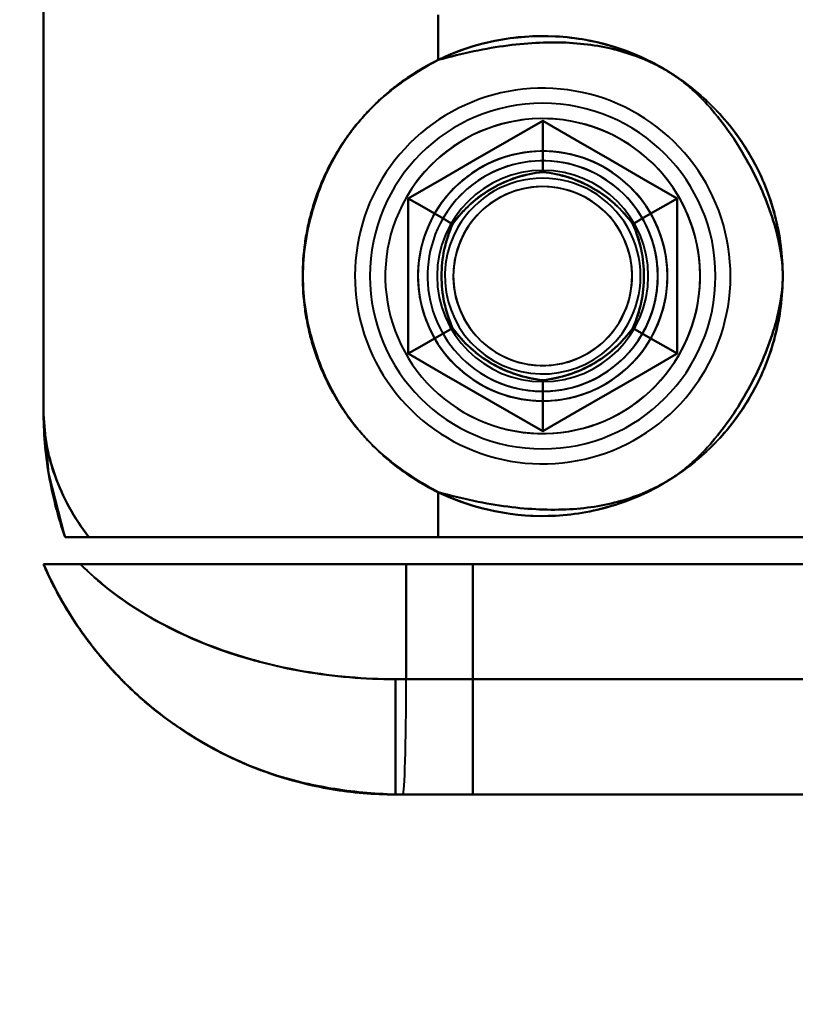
# Model space of a CAD drawing. Header units: millimetres. Extents: x -1115 to 1388, y -280 to 1010.
# Tile 14 of 76: x -352 to -332, y 194 to 220. Entities that reach past the tile are written whole.
import ezdxf

# ---------------------------------------------------------------- set-up
doc = ezdxf.new("R2010")
doc.units = ezdxf.units.MM
for name, color, linetype, lineweight in [('A-ANNO-DIMS', 211, 'Continuous', 30), ('A-ANNO-DIMS-20', 211, 'Continuous', 30), ('G-IMPT', 8, 'Continuous', 40)]:
    doc.layers.add(name, color=color, linetype=linetype, lineweight=lineweight)
doc.styles.add('Arial_1', font='arial.ttf', dxfattribs={"height": 60})
doc.dimstyles.new('Linéaire', dxfattribs={"dimscale": 304.8, "dimtxt": 61.215564, "dimasz": 0.131234, "dimexe": 0.131234, "dimexo": 0.131234, "dimgap": 0.131234, "dimtad": 1, "dimdec": 0, "dimzin": 0, "dimdsep": 46, "dimtxsty": 'Arial_1', "dimblk1": 'OBLIQUE', "dimblk2": 'OBLIQUE', "dimsah": 1, "dimcen": 0.09, "dimazin": 0, "dimtfac": 1, "dimtdec": 4, "dimtix": 1, "dimtmove": 0, "dimatfit": 3, "dimfxl": 1, "dimtvp": 1, "dimtfill": 1, "dimtolj": 1, "dimtzin": 0, "dimarcsym": 2})

# ---------------------------------------------------------------- blocks, each defined once
blk = doc.blocks.new('NEXA 700 CALQUES_dwg-751640-Droite')
at = {"layer": 'G-IMPT'}
for p, q in [((-351.665, 219.672), (-351.665, 209.372)), ((-341.387, 206.072), (-350.484, 206.072)), ((-341.387, 206.072), (-350.484, 206.072)), ((-350.484, 206.072), (-341.387, 206.072)), ((-350.484, 206.072), (-341.387, 206.072)), ((-326.665, 206.072), (-341.387, 206.072)), ((-326.665, 206.072), (-341.387, 206.072)), ((-341.387, 206.072), (-326.665, 206.072)), ((-341.387, 206.072), (-326.665, 206.072)), ((-340.485, 205.372), (-351.665, 205.372)), ((-340.485, 205.372), (-351.665, 205.372)), ((-351.665, 205.372), (-340.485, 205.372)), ((-351.665, 205.372), (-340.485, 205.372)), ((-350.707, 205.372), (-342.221, 205.372)), ((-342.221, 205.372), (-350.707, 205.372)), ((-350.707, 205.372), (-342.221, 205.372)), ((-342.221, 205.372), (-350.707, 205.372)), ((-342.221, 205.372), (-324.5, 205.372)), ((-324.5, 205.372), (-342.221, 205.372)), ((-342.221, 205.372), (-324.5, 205.372)), ((-324.5, 205.372), (-342.221, 205.372)), ((-342.221, 202.372), (-342.5, 202.372)), ((-342.221, 202.372), (-342.5, 202.372)), ((-342.5, 199.372), (-342.5, 202.372)), ((-342.5, 202.372), (-342.221, 202.372)), ((-342.5, 199.372), (-342.5, 202.372)), ((-342.5, 202.372), (-342.221, 202.372)), ((-309.788, 202.372), (-342.221, 202.372)), ((-309.788, 202.372), (-342.221, 202.372)), ((-342.221, 202.372), (-309.788, 202.372)), ((-342.221, 202.372), (-309.788, 202.372)), ((-342.5, 199.372), (-342.305, 199.372)), ((-342.305, 199.372), (-342.5, 199.372)), ((-342.305, 199.372), (-342.5, 199.372)), ((-340.485, 199.372), (-342.5, 199.372)), ((-342.305, 199.372), (-342.5, 199.372)), ((-340.485, 199.372), (-342.5, 199.372)), ((-342.5, 199.372), (-340.485, 199.372)), ((-342.5, 199.372), (-342.305, 199.372)), ((-342.5, 199.372), (-340.485, 199.372)), ((-342.5, 199.372), (-342.305, 199.372)), ((-309.5, 199.372), (-342.305, 199.372)), ((-309.5, 199.372), (-342.305, 199.372)), ((-342.305, 199.372), (-309.5, 199.372)), ((-342.305, 199.372), (-309.5, 199.372))]:
    blk.add_line(p, q, dxfattribs=at)
at = {"layer": 'G-IMPT', "flags": 128}
for points in [[(-351.665, 268.372), (-351.665, 253.622), (-351.665, 238.872), (-351.665, 224.122), (-351.665, 209.372)], [(-351.665, 209.372), (-351.665, 224.122), (-351.665, 238.872), (-351.665, 253.622), (-351.665, 268.372)], [(-351.665, 209.372), (-351.665, 224.122), (-351.665, 238.872), (-351.665, 253.622), (-351.665, 268.372)], [(-351.665, 268.372), (-351.665, 253.622), (-351.665, 238.872), (-351.665, 224.122), (-351.665, 209.372)], [(-351.665, 209.372), (-351.665, 211.947), (-351.665, 214.522), (-351.665, 217.097), (-351.665, 219.672)], [(-351.665, 219.672), (-351.665, 217.097), (-351.665, 214.522), (-351.665, 211.947), (-351.665, 209.372)], [(-351.665, 219.672), (-351.665, 217.097), (-351.665, 214.522), (-351.665, 211.947), (-351.665, 209.372)], [(-351.665, 209.372), (-351.665, 211.947), (-351.665, 214.522), (-351.665, 217.097), (-351.665, 219.672)], [(-341.387, 218.499), (-341.387, 218.792), (-341.387, 219.085), (-341.387, 219.379), (-341.387, 219.672)], [(-341.387, 219.672), (-341.387, 219.379), (-341.387, 219.085), (-341.387, 218.792), (-341.387, 218.499)], [(-341.387, 218.499), (-341.387, 218.792), (-341.387, 219.085), (-341.387, 219.379), (-341.387, 219.672)], [(-341.387, 219.672), (-341.387, 219.379), (-341.387, 219.085), (-341.387, 218.792), (-341.387, 218.499)], [(-334.43, 210.427), (-334.336, 210.598), (-334.248, 210.773), (-334.168, 210.952), (-334.094, 211.133), (-334.029, 211.317), (-333.97, 211.504), (-333.919, 211.693), (-333.876, 211.883), (-333.84, 212.076), (-333.812, 212.269), (-333.792, 212.464), (-333.779, 212.659), (-333.775, 212.855), (-333.778, 213.05), (-333.789, 213.246), (-333.808, 213.44), (-333.834, 213.634), (-333.869, 213.827), (-333.911, 214.018), (-333.96, 214.207), (-334.017, 214.394), (-334.082, 214.579), (-334.154, 214.76), (-334.233, 214.939), (-334.319, 215.115), (-334.412, 215.287), (-334.512, 215.455), (-334.619, 215.619), (-334.732, 215.779), (-334.851, 215.934), (-334.977, 216.084), (-335.108, 216.229), (-335.245, 216.368), (-335.388, 216.502), (-335.536, 216.63), (-335.688, 216.752), (-335.846, 216.868), (-336.008, 216.978), (-336.174, 217.081), (-336.345, 217.177), (-336.519, 217.266), (-336.696, 217.349), (-336.877, 217.424), (-337.06, 217.492), (-337.246, 217.552), (-337.434, 217.605), (-337.625, 217.651), (-337.817, 217.689), (-338.01, 217.719), (-338.204, 217.741), (-338.399, 217.755), (-338.595, 217.762), (-338.79, 217.761), (-338.986, 217.752), (-339.181, 217.735), (-339.375, 217.711), (-339.568, 217.679), (-339.759, 217.639), (-339.949, 217.591), (-340.137, 217.536), (-340.322, 217.474), (-340.505, 217.404), (-340.684, 217.326), (-340.861, 217.242), (-341.034, 217.151), (-341.203, 217.053), (-341.368, 216.948), (-341.529, 216.837), (-341.685, 216.719), (-341.837, 216.595), (-341.983, 216.465), (-342.124, 216.33), (-342.259, 216.189), (-342.389, 216.042), (-342.513, 215.891), (-342.631, 215.734), (-342.742, 215.574), (-342.847, 215.408), (-342.9, 215.318)], [(-334.43, 210.427), (-334.336, 210.598), (-334.248, 210.773), (-334.168, 210.952), (-334.094, 211.133), (-334.029, 211.317), (-333.97, 211.504), (-333.919, 211.693), (-333.876, 211.883), (-333.84, 212.076), (-333.812, 212.269), (-333.792, 212.464), (-333.779, 212.659), (-333.775, 212.855), (-333.778, 213.05), (-333.789, 213.246), (-333.808, 213.44), (-333.834, 213.634), (-333.869, 213.827), (-333.911, 214.018), (-333.96, 214.207), (-334.017, 214.394), (-334.082, 214.579), (-334.154, 214.76), (-334.233, 214.939), (-334.319, 215.115), (-334.412, 215.287), (-334.512, 215.455), (-334.619, 215.619), (-334.732, 215.779), (-334.851, 215.934), (-334.977, 216.084), (-335.108, 216.229), (-335.245, 216.368), (-335.388, 216.502), (-335.536, 216.63), (-335.688, 216.752), (-335.846, 216.868), (-336.008, 216.978), (-336.174, 217.081), (-336.345, 217.177), (-336.519, 217.266), (-336.696, 217.349), (-336.877, 217.424), (-337.06, 217.492), (-337.246, 217.552), (-337.434, 217.605), (-337.625, 217.651), (-337.817, 217.689), (-338.01, 217.719), (-338.204, 217.741), (-338.399, 217.755), (-338.595, 217.762), (-338.79, 217.761), (-338.986, 217.752), (-339.181, 217.735), (-339.375, 217.711), (-339.568, 217.679), (-339.759, 217.639), (-339.949, 217.591), (-340.137, 217.536), (-340.322, 217.474), (-340.505, 217.404), (-340.684, 217.326), (-340.861, 217.242), (-341.034, 217.151), (-341.203, 217.053), (-341.368, 216.948), (-341.529, 216.837), (-341.685, 216.719), (-341.837, 216.595), (-341.983, 216.465), (-342.124, 216.33), (-342.259, 216.189), (-342.389, 216.042), (-342.513, 215.891), (-342.631, 215.734), (-342.742, 215.574), (-342.847, 215.408), (-342.9, 215.318)], [(-342.165, 214.893), (-341.29, 215.398), (-340.415, 215.903), (-339.54, 216.409), (-338.665, 216.914)], [(-338.665, 216.914), (-339.54, 216.409), (-340.415, 215.903), (-341.29, 215.398), (-342.165, 214.893)], [(-338.665, 216.914), (-339.54, 216.409), (-340.415, 215.903), (-341.29, 215.398), (-342.165, 214.893)], [(-342.165, 214.893), (-341.29, 215.398), (-340.415, 215.903), (-339.54, 216.409), (-338.665, 216.914)], [(-342.165, 214.893), (-341.29, 215.398), (-340.415, 215.903), (-339.54, 216.409), (-338.665, 216.914)], [(-338.665, 216.914), (-339.54, 216.409), (-340.415, 215.903), (-341.29, 215.398), (-342.165, 214.893)], [(-342.165, 214.893), (-341.29, 215.398), (-340.415, 215.903), (-339.54, 216.409), (-338.665, 216.914)], [(-338.665, 216.914), (-339.54, 216.409), (-340.415, 215.903), (-341.29, 215.398), (-342.165, 214.893)], [(-338.665, 216.914), (-339.54, 216.409), (-340.415, 215.903), (-341.29, 215.398), (-342.165, 214.893)], [(-342.165, 214.893), (-341.29, 215.398), (-340.415, 215.903), (-339.54, 216.409), (-338.665, 216.914)], [(-338.665, 216.914), (-339.54, 216.409), (-340.415, 215.903), (-341.29, 215.398), (-342.165, 214.893)], [(-342.165, 214.893), (-341.29, 215.398), (-340.415, 215.903), (-339.54, 216.409), (-338.665, 216.914)], [(-338.665, 216.914), (-338.665, 216.581), (-338.665, 216.248), (-338.665, 215.914), (-338.665, 215.581)], [(-338.665, 215.581), (-338.665, 215.914), (-338.665, 216.248), (-338.665, 216.581), (-338.665, 216.914)], [(-338.665, 216.914), (-337.79, 216.409), (-336.915, 215.903), (-336.04, 215.398), (-335.165, 214.893)], [(-335.165, 214.893), (-336.04, 215.398), (-336.915, 215.903), (-337.79, 216.409), (-338.665, 216.914)], [(-338.665, 216.914), (-338.665, 216.581), (-338.665, 216.248), (-338.665, 215.914), (-338.665, 215.581)], [(-338.665, 215.581), (-338.665, 215.914), (-338.665, 216.248), (-338.665, 216.581), (-338.665, 216.914)], [(-335.165, 214.893), (-336.04, 215.398), (-336.915, 215.903), (-337.79, 216.409), (-338.665, 216.914)], [(-338.665, 216.914), (-337.79, 216.409), (-336.915, 215.903), (-336.04, 215.398), (-335.165, 214.893)], [(-338.665, 216.914), (-337.79, 216.409), (-336.915, 215.903), (-336.04, 215.398), (-335.165, 214.893)], [(-335.165, 214.893), (-336.04, 215.398), (-336.915, 215.903), (-337.79, 216.409), (-338.665, 216.914)], [(-338.665, 216.914), (-337.79, 216.409), (-336.915, 215.903), (-336.04, 215.398), (-335.165, 214.893)], [(-335.165, 214.893), (-336.04, 215.398), (-336.915, 215.903), (-337.79, 216.409), (-338.665, 216.914)], [(-335.165, 214.893), (-336.04, 215.398), (-336.915, 215.903), (-337.79, 216.409), (-338.665, 216.914)], [(-338.665, 216.914), (-337.79, 216.409), (-336.915, 215.903), (-336.04, 215.398), (-335.165, 214.893)], [(-335.165, 214.893), (-336.04, 215.398), (-336.915, 215.903), (-337.79, 216.409), (-338.665, 216.914)], [(-338.665, 216.914), (-337.79, 216.409), (-336.915, 215.903), (-336.04, 215.398), (-335.165, 214.893)], [(-342.9, 215.318), (-342.995, 215.146), (-343.082, 214.971), (-343.163, 214.793), (-343.236, 214.612), (-343.302, 214.427), (-343.36, 214.241), (-343.411, 214.052), (-343.455, 213.861), (-343.49, 213.669), (-343.518, 213.475), (-343.538, 213.281), (-343.551, 213.085), (-343.556, 212.89), (-343.552, 212.694), (-343.541, 212.499), (-343.522, 212.304), (-343.496, 212.111), (-343.462, 211.918), (-343.42, 211.727), (-343.37, 211.538), (-343.313, 211.351), (-343.248, 211.166), (-343.176, 210.984), (-343.097, 210.805), (-343.011, 210.63), (-342.918, 210.458), (-342.818, 210.289), (-342.711, 210.125), (-342.598, 209.966), (-342.479, 209.811), (-342.353, 209.661), (-342.222, 209.516), (-342.085, 209.376), (-341.942, 209.242), (-341.795, 209.114), (-341.642, 208.992), (-341.484, 208.876), (-341.322, 208.767), (-341.156, 208.664), (-340.986, 208.567), (-340.812, 208.478), (-340.634, 208.396), (-340.454, 208.321), (-340.27, 208.253), (-340.084, 208.192), (-339.896, 208.139), (-339.706, 208.094), (-339.514, 208.056), (-339.32, 208.026), (-339.126, 208.004), (-338.931, 207.989), (-338.736, 207.982), (-338.54, 207.983), (-338.345, 207.992), (-338.15, 208.009), (-337.956, 208.034), (-337.763, 208.066), (-337.571, 208.106), (-337.381, 208.153), (-337.194, 208.208), (-337.008, 208.271), (-336.826, 208.341), (-336.646, 208.418), (-336.47, 208.502), (-336.297, 208.594), (-336.127, 208.692), (-335.962, 208.797), (-335.801, 208.908), (-335.645, 209.026), (-335.494, 209.15), (-335.347, 209.279), (-335.206, 209.415), (-335.071, 209.556), (-334.941, 209.702), (-334.817, 209.854), (-334.7, 210.01), (-334.588, 210.171), (-334.484, 210.336), (-334.43, 210.427)], [(-342.9, 215.318), (-342.995, 215.146), (-343.082, 214.971), (-343.163, 214.793), (-343.236, 214.612), (-343.302, 214.427), (-343.36, 214.241), (-343.411, 214.052), (-343.455, 213.861), (-343.49, 213.669), (-343.518, 213.475), (-343.538, 213.281), (-343.551, 213.085), (-343.556, 212.89), (-343.552, 212.694), (-343.541, 212.499), (-343.522, 212.304), (-343.496, 212.111), (-343.462, 211.918), (-343.42, 211.727), (-343.37, 211.538), (-343.313, 211.351), (-343.248, 211.166), (-343.176, 210.984), (-343.097, 210.805), (-343.011, 210.63), (-342.918, 210.458), (-342.818, 210.289), (-342.711, 210.125), (-342.598, 209.966), (-342.479, 209.811), (-342.353, 209.661), (-342.222, 209.516), (-342.085, 209.376), (-341.942, 209.242), (-341.795, 209.114), (-341.642, 208.992), (-341.484, 208.876), (-341.322, 208.767), (-341.156, 208.664), (-340.986, 208.567), (-340.812, 208.478), (-340.634, 208.396), (-340.454, 208.321), (-340.27, 208.253), (-340.084, 208.192), (-339.896, 208.139), (-339.706, 208.094), (-339.514, 208.056), (-339.32, 208.026), (-339.126, 208.004), (-338.931, 207.989), (-338.736, 207.982), (-338.54, 207.983), (-338.345, 207.992), (-338.15, 208.009), (-337.956, 208.034), (-337.763, 208.066), (-337.571, 208.106), (-337.381, 208.153), (-337.194, 208.208), (-337.008, 208.271), (-336.826, 208.341), (-336.646, 208.418), (-336.47, 208.502), (-336.297, 208.594), (-336.127, 208.692), (-335.962, 208.797), (-335.801, 208.908), (-335.645, 209.026), (-335.494, 209.15), (-335.347, 209.279), (-335.206, 209.415), (-335.071, 209.556), (-334.941, 209.702), (-334.817, 209.854), (-334.7, 210.01), (-334.588, 210.171), (-334.484, 210.336), (-334.43, 210.427)], [(-342.165, 210.852), (-342.165, 211.862), (-342.165, 212.872), (-342.165, 213.883), (-342.165, 214.893)], [(-342.165, 214.893), (-341.877, 214.726), (-341.588, 214.56), (-341.3, 214.393), (-341.011, 214.227)], [(-341.011, 214.227), (-341.3, 214.393), (-341.588, 214.56), (-341.877, 214.726), (-342.165, 214.893)], [(-342.165, 214.893), (-341.877, 214.726), (-341.588, 214.56), (-341.3, 214.393), (-341.011, 214.227)], [(-341.011, 214.227), (-341.3, 214.393), (-341.588, 214.56), (-341.877, 214.726), (-342.165, 214.893)], [(-342.165, 214.893), (-342.165, 213.883), (-342.165, 212.872), (-342.165, 211.862), (-342.165, 210.852)], [(-342.165, 214.893), (-342.165, 213.883), (-342.165, 212.872), (-342.165, 211.862), (-342.165, 210.852)], [(-342.165, 210.852), (-342.165, 211.862), (-342.165, 212.872), (-342.165, 213.883), (-342.165, 214.893)], [(-342.165, 210.852), (-342.165, 211.862), (-342.165, 212.872), (-342.165, 213.883), (-342.165, 214.893)], [(-342.165, 214.893), (-342.165, 213.883), (-342.165, 212.872), (-342.165, 211.862), (-342.165, 210.852)], [(-342.165, 210.852), (-342.165, 211.862), (-342.165, 212.872), (-342.165, 213.883), (-342.165, 214.893)], [(-342.165, 214.893), (-342.165, 213.883), (-342.165, 212.872), (-342.165, 211.862), (-342.165, 210.852)], [(-342.165, 214.893), (-342.165, 213.883), (-342.165, 212.872), (-342.165, 211.862), (-342.165, 210.852)], [(-342.165, 210.852), (-342.165, 211.862), (-342.165, 212.872), (-342.165, 213.883), (-342.165, 214.893)], [(-342.165, 214.893), (-342.165, 213.883), (-342.165, 212.872), (-342.165, 211.862), (-342.165, 210.852)], [(-342.165, 210.852), (-342.165, 211.862), (-342.165, 212.872), (-342.165, 213.883), (-342.165, 214.893)], [(-336.319, 214.227), (-336.031, 214.393), (-335.742, 214.56), (-335.454, 214.726), (-335.165, 214.893)], [(-335.165, 214.893), (-335.454, 214.726), (-335.742, 214.56), (-336.031, 214.393), (-336.319, 214.227)], [(-335.165, 214.893), (-335.454, 214.726), (-335.742, 214.56), (-336.031, 214.393), (-336.319, 214.227)], [(-336.319, 214.227), (-336.031, 214.393), (-335.742, 214.56), (-335.454, 214.726), (-335.165, 214.893)], [(-335.165, 214.893), (-335.165, 213.883), (-335.165, 212.872), (-335.165, 211.862), (-335.165, 210.852)], [(-335.165, 210.852), (-335.165, 211.862), (-335.165, 212.872), (-335.165, 213.883), (-335.165, 214.893)], [(-335.165, 210.852), (-335.165, 211.862), (-335.165, 212.872), (-335.165, 213.883), (-335.165, 214.893)], [(-335.165, 214.893), (-335.165, 213.883), (-335.165, 212.872), (-335.165, 211.862), (-335.165, 210.852)], [(-335.165, 214.893), (-335.165, 213.883), (-335.165, 212.872), (-335.165, 211.862), (-335.165, 210.852)], [(-335.165, 210.852), (-335.165, 211.862), (-335.165, 212.872), (-335.165, 213.883), (-335.165, 214.893)], [(-335.165, 214.893), (-335.165, 213.883), (-335.165, 212.872), (-335.165, 211.862), (-335.165, 210.852)], [(-335.165, 210.852), (-335.165, 211.862), (-335.165, 212.872), (-335.165, 213.883), (-335.165, 214.893)], [(-335.165, 210.852), (-335.165, 211.862), (-335.165, 212.872), (-335.165, 213.883), (-335.165, 214.893)], [(-335.165, 214.893), (-335.165, 213.883), (-335.165, 212.872), (-335.165, 211.862), (-335.165, 210.852)], [(-335.165, 210.852), (-335.165, 211.862), (-335.165, 212.872), (-335.165, 213.883), (-335.165, 214.893)], [(-335.165, 214.893), (-335.165, 213.883), (-335.165, 212.872), (-335.165, 211.862), (-335.165, 210.852)], [(-342.165, 210.852), (-341.877, 211.018), (-341.588, 211.185), (-341.3, 211.351), (-341.011, 211.518)], [(-341.011, 211.518), (-341.3, 211.351), (-341.588, 211.185), (-341.877, 211.018), (-342.165, 210.852)], [(-342.165, 210.852), (-341.877, 211.018), (-341.588, 211.185), (-341.3, 211.351), (-341.011, 211.518)], [(-341.011, 211.518), (-341.3, 211.351), (-341.588, 211.185), (-341.877, 211.018), (-342.165, 210.852)], [(-335.165, 210.852), (-335.454, 211.018), (-335.742, 211.185), (-336.031, 211.351), (-336.319, 211.518)], [(-336.319, 211.518), (-336.031, 211.351), (-335.742, 211.185), (-335.454, 211.018), (-335.165, 210.852)], [(-335.165, 210.852), (-335.454, 211.018), (-335.742, 211.185), (-336.031, 211.351), (-336.319, 211.518)], [(-336.319, 211.518), (-336.031, 211.351), (-335.742, 211.185), (-335.454, 211.018), (-335.165, 210.852)], [(-338.665, 208.831), (-339.54, 209.336), (-340.415, 209.841), (-341.29, 210.346), (-342.165, 210.852)], [(-342.165, 210.852), (-341.29, 210.346), (-340.415, 209.841), (-339.54, 209.336), (-338.665, 208.831)], [(-342.165, 210.852), (-341.29, 210.346), (-340.415, 209.841), (-339.54, 209.336), (-338.665, 208.831)], [(-338.665, 208.831), (-339.54, 209.336), (-340.415, 209.841), (-341.29, 210.346), (-342.165, 210.852)], [(-338.665, 208.831), (-339.54, 209.336), (-340.415, 209.841), (-341.29, 210.346), (-342.165, 210.852)], [(-342.165, 210.852), (-341.29, 210.346), (-340.415, 209.841), (-339.54, 209.336), (-338.665, 208.831)], [(-338.665, 208.831), (-339.54, 209.336), (-340.415, 209.841), (-341.29, 210.346), (-342.165, 210.852)], [(-342.165, 210.852), (-341.29, 210.346), (-340.415, 209.841), (-339.54, 209.336), (-338.665, 208.831)], [(-342.165, 210.852), (-341.29, 210.346), (-340.415, 209.841), (-339.54, 209.336), (-338.665, 208.831)], [(-338.665, 208.831), (-339.54, 209.336), (-340.415, 209.841), (-341.29, 210.346), (-342.165, 210.852)], [(-342.165, 210.852), (-341.29, 210.346), (-340.415, 209.841), (-339.54, 209.336), (-338.665, 208.831)], [(-338.665, 208.831), (-339.54, 209.336), (-340.415, 209.841), (-341.29, 210.346), (-342.165, 210.852)], [(-335.165, 210.852), (-336.04, 210.346), (-336.915, 209.841), (-337.79, 209.336), (-338.665, 208.831)], [(-338.665, 208.831), (-337.79, 209.336), (-336.915, 209.841), (-336.04, 210.346), (-335.165, 210.852)], [(-338.665, 208.831), (-337.79, 209.336), (-336.915, 209.841), (-336.04, 210.346), (-335.165, 210.852)], [(-335.165, 210.852), (-336.04, 210.346), (-336.915, 209.841), (-337.79, 209.336), (-338.665, 208.831)], [(-335.165, 210.852), (-336.04, 210.346), (-336.915, 209.841), (-337.79, 209.336), (-338.665, 208.831)], [(-338.665, 208.831), (-337.79, 209.336), (-336.915, 209.841), (-336.04, 210.346), (-335.165, 210.852)], [(-335.165, 210.852), (-336.04, 210.346), (-336.915, 209.841), (-337.79, 209.336), (-338.665, 208.831)], [(-338.665, 208.831), (-337.79, 209.336), (-336.915, 209.841), (-336.04, 210.346), (-335.165, 210.852)], [(-338.665, 208.831), (-337.79, 209.336), (-336.915, 209.841), (-336.04, 210.346), (-335.165, 210.852)], [(-335.165, 210.852), (-336.04, 210.346), (-336.915, 209.841), (-337.79, 209.336), (-338.665, 208.831)], [(-338.665, 208.831), (-337.79, 209.336), (-336.915, 209.841), (-336.04, 210.346), (-335.165, 210.852)], [(-335.165, 210.852), (-336.04, 210.346), (-336.915, 209.841), (-337.79, 209.336), (-338.665, 208.831)], [(-338.665, 208.831), (-338.665, 209.164), (-338.665, 209.497), (-338.665, 209.83), (-338.665, 210.163)], [(-338.665, 210.163), (-338.665, 209.83), (-338.665, 209.497), (-338.665, 209.164), (-338.665, 208.831)], [(-338.665, 210.163), (-338.665, 209.83), (-338.665, 209.497), (-338.665, 209.164), (-338.665, 208.831)], [(-338.665, 208.831), (-338.665, 209.164), (-338.665, 209.497), (-338.665, 209.83), (-338.665, 210.163)], [(-351.104, 206.072), (-351.528, 207.729), (-351.665, 209.372)], [(-341.387, 206.072), (-341.387, 206.366), (-341.387, 206.659), (-341.387, 206.953), (-341.387, 207.246)], [(-341.387, 207.246), (-341.387, 206.953), (-341.387, 206.659), (-341.387, 206.366), (-341.387, 206.072)], [(-341.387, 206.072), (-341.387, 206.366), (-341.387, 206.659), (-341.387, 206.953), (-341.387, 207.246)], [(-341.387, 207.246), (-341.387, 206.953), (-341.387, 206.659), (-341.387, 206.366), (-341.387, 206.072)], [(-329, 206.072), (-334.526, 206.072), (-340.052, 206.072), (-345.579, 206.072), (-351.105, 206.072)], [(-351.105, 206.072), (-345.579, 206.072), (-340.052, 206.072), (-334.526, 206.072), (-329, 206.072)], [(-351.105, 206.072), (-345.579, 206.072), (-340.052, 206.072), (-334.526, 206.072), (-329, 206.072)], [(-329, 206.072), (-334.526, 206.072), (-340.052, 206.072), (-345.579, 206.072), (-351.105, 206.072)], [(-342.221, 202.372), (-342.221, 203.122), (-342.221, 203.872), (-342.221, 204.622), (-342.221, 205.372)], [(-342.221, 205.372), (-342.221, 204.622), (-342.221, 203.872), (-342.221, 203.122), (-342.221, 202.372)], [(-342.221, 202.372), (-342.221, 203.122), (-342.221, 203.872), (-342.221, 204.622), (-342.221, 205.372)], [(-342.221, 205.372), (-342.221, 204.622), (-342.221, 203.872), (-342.221, 203.122), (-342.221, 202.372)], [(-324.5, 205.372), (-328.496, 205.372), (-332.492, 205.372), (-336.488, 205.372), (-340.485, 205.372)], [(-340.485, 205.372), (-336.488, 205.372), (-332.492, 205.372), (-328.496, 205.372), (-324.5, 205.372)], [(-340.485, 205.372), (-340.485, 203.872), (-340.485, 202.372), (-340.485, 200.872), (-340.485, 199.372)], [(-340.485, 199.372), (-340.485, 200.872), (-340.485, 202.372), (-340.485, 203.872), (-340.485, 205.372)], [(-340.485, 205.372), (-336.488, 205.372), (-332.492, 205.372), (-328.496, 205.372), (-324.5, 205.372)], [(-340.485, 199.372), (-340.485, 200.872), (-340.485, 202.372), (-340.485, 203.872), (-340.485, 205.372)], [(-324.5, 205.372), (-328.496, 205.372), (-332.492, 205.372), (-336.488, 205.372), (-340.485, 205.372)], [(-340.485, 205.372), (-340.485, 203.872), (-340.485, 202.372), (-340.485, 200.872), (-340.485, 199.372)], [(-342.305, 199.372), (-327.683, 199.372), (-313.101, 199.372), (-309.5, 199.372)], [(-309.5, 199.372), (-324.069, 199.372), (-338.682, 199.372), (-342.305, 199.372)], [(-317.5, 199.372), (-323.246, 199.372), (-328.992, 199.372), (-334.738, 199.372), (-340.485, 199.372)], [(-340.485, 199.372), (-334.738, 199.372), (-328.992, 199.372), (-323.246, 199.372), (-317.5, 199.372)], [(-340.485, 199.372), (-334.738, 199.372), (-328.992, 199.372), (-323.246, 199.372), (-317.5, 199.372)], [(-317.5, 199.372), (-323.246, 199.372), (-328.992, 199.372), (-334.738, 199.372), (-340.485, 199.372)]]:
    blk.add_lwpolyline(points, dxfattribs=at)
at = {"layer": 'G-IMPT'}
for centre, radius, start, end in [((-338.665, 212.872), 6.25, 360, 180), ((-338.665, 212.872), 6.25, 360, 180), ((-338.665, 212.872), 6.25, 0, 180), ((-338.665, 212.872), 6.25, 360, 180), ((-338.665, 212.872), 4.5, 90, 270), ((-338.665, 212.872), 4.5, 90, 270), ((-338.665, 212.872), 4.5, 90, 180), ((-338.665, 212.872), 4.5, 0, 180), ((-338.665, 212.872), 4.5, 0, 180), ((-338.665, 212.872), 4.5, 90, 180), ((-338.665, 212.872), 4.5, 0, 180), ((-338.665, 212.872), 4.5, 0, 180), ((-338.665, 212.872), 4.5, 270, 90), ((-338.665, 212.872), 4.5, 270, 90), ((-338.665, 212.872), 4.5, 0, 90), ((-338.665, 212.872), 4.5, 360, 90), ((-338.665, 212.872), 4.1, 330, 150), ((-338.665, 212.872), 4.1, 330, 150), ((-338.665, 212.872), 4.1, 60, 150), ((-338.665, 212.872), 4.1, 60, 150), ((-338.665, 212.872), 4.1, 330, 60), ((-338.665, 212.872), 4.1, 330, 60), ((-338.665, 212.872), 3.25, 60, 240), ((-338.665, 212.872), 3.25, 60, 240), ((-338.665, 212.872), 3.25, 0, 180), ((-338.665, 212.872), 3.25, 360, 180), ((-338.665, 212.872), 3.25, 0, 150), ((-338.665, 212.872), 3.25, 330, 150), ((-338.665, 212.872), 3.25, 60, 150), ((-338.665, 212.872), 3.25, 330, 150), ((-338.665, 212.872), 3, 60, 240), ((-338.665, 212.872), 3, 60, 240), ((-338.665, 212.872), 3, 60, 240), ((-338.665, 212.872), 3, 60, 240), ((-338.665, 212.872), 3, 60, 240), ((-338.665, 212.872), 3, 60, 240), ((-338.665, 212.872), 3, 330, 150), ((-338.665, 212.872), 3, 330, 150), ((-338.665, 212.872), 3.25, 240, 60), ((-338.665, 212.872), 3.25, 240, 60), ((-338.665, 212.872), 3.25, 330, 60), ((-338.665, 212.872), 2.75, 0, 180), ((-338.665, 212.872), 2.75, 360, 180), ((-338.665, 212.872), 2.75, 360, 180), ((-338.665, 212.872), 2.75, 0, 180), ((-338.665, 212.872), 2.75, 360, 180), ((-338.665, 212.872), 2.75, 0, 180), ((-338.665, 212.872), 2.75, 0, 180), ((-338.665, 212.872), 2.75, 360, 180), ((-338.665, 212.872), 2.548, 330, 150), ((-338.665, 212.872), 2.548, 330, 150), ((-338.665, 212.872), 2.548, 330, 150), ((-338.665, 212.872), 2.548, 330, 150), ((-338.665, 212.872), 2.548, 330, 150), ((-338.665, 212.872), 2.548, 330, 150), ((-338.665, 212.872), 2.548, 330, 150), ((-338.665, 212.872), 2.548, 330, 150), ((-338.665, 212.872), 3, 240, 60), ((-338.665, 212.872), 3, 240, 60), ((-338.665, 212.872), 3, 240, 60), ((-338.665, 212.872), 3, 240, 60), ((-338.665, 212.872), 3, 330, 60), ((-338.665, 212.872), 3, 330, 60), ((-338.665, 212.872), 2.33, 5.716, 185.716), ((-338.665, 212.872), 2.33, 5.716, 185.716), ((-338.665, 212.872), 2.33, 5.716, 185.716), ((-338.665, 212.872), 2.33, 5.716, 185.716), ((-338.665, 212.872), 2.33, 294.284, 114.284), ((-338.665, 212.872), 2.33, 294.284, 114.284), ((-338.665, 212.872), 2.33, 294.284, 114.284), ((-338.665, 212.872), 2.33, 294.284, 114.284), ((-338.665, 212.872), 4.1, 150, 240), ((-338.665, 212.872), 4.1, 150, 240), ((-338.665, 212.872), 4.1, 150, 330), ((-338.665, 212.872), 4.1, 150, 330), ((-338.665, 212.872), 2.33, 114.284, 294.284), ((-338.665, 212.872), 2.33, 114.284, 294.284), ((-338.665, 212.872), 2.33, 114.284, 294.284), ((-338.665, 212.872), 2.33, 114.284, 294.284), ((-338.665, 212.872), 3.25, 150, 240), ((-338.665, 212.872), 3.25, 150, 330), ((-338.665, 212.872), 3.25, 150, 180), ((-338.665, 212.872), 3.25, 150, 330), ((-338.665, 212.872), 3, 150, 330), ((-338.665, 212.872), 3, 150, 330), ((-338.665, 212.872), 2.548, 150, 330), ((-338.665, 212.872), 2.548, 150, 330), ((-338.665, 212.872), 2.548, 150, 330), ((-338.665, 212.872), 2.548, 150, 330), ((-338.665, 212.872), 2.548, 150, 330), ((-338.665, 212.872), 2.548, 150, 330), ((-338.665, 212.872), 2.548, 150, 330), ((-338.665, 212.872), 2.548, 150, 330), ((-338.665, 212.872), 2.33, 185.716, 5.716), ((-338.665, 212.872), 2.33, 185.716, 5.716), ((-338.665, 212.872), 2.33, 185.716, 5.716), ((-338.665, 212.872), 2.33, 185.716, 5.716), ((-338.665, 212.872), 6.25, 180, 360), ((-338.665, 212.872), 6.25, 180, 360), ((-338.665, 212.872), 6.25, 180, 0), ((-338.665, 212.872), 6.25, 180, 360), ((-338.665, 212.872), 4.5, 180, 0), ((-338.665, 212.872), 4.5, 180, 0), ((-338.665, 212.872), 4.5, 180, 360), ((-338.665, 212.872), 4.5, 180, 0), ((-338.665, 212.872), 4.5, 180, 0), ((-338.665, 212.872), 4.5, 180, 0), ((-338.665, 212.872), 3.25, 180, 330), ((-338.665, 212.872), 3.25, 180, 360), ((-338.665, 212.872), 3.25, 180, 360), ((-338.665, 212.872), 2.75, 180, 360), ((-338.665, 212.872), 2.75, 180, 360), ((-338.665, 212.872), 2.75, 180, 0), ((-338.665, 212.872), 2.75, 180, 360), ((-338.665, 212.872), 2.75, 180, 0), ((-338.665, 212.872), 2.75, 180, 360), ((-338.665, 212.872), 2.75, 180, 360), ((-338.665, 212.872), 2.75, 180, 360), ((-338.665, 212.872), 3.25, 330, 0), ((-338.665, 212.872), 3, 240, 330), ((-338.665, 212.872), 3, 240, 330), ((-338.665, 212.872), 3.25, 240, 330), ((-338.665, 212.872), 4.1, 240, 330), ((-338.665, 212.872), 4.1, 240, 330), ((-341.665, 209.372), 10, 180, 199.2688), ((-341.665, 209.372), 10, 180, 199.2688), ((-341.665, 209.372), 10, 180, 199.2688), ((-341.665, 209.372), 10, 180, 199.2688)]:
    blk.add_arc(centre, radius, start, end, dxfattribs=at)
blk.add_ellipse((-342.305, 202.372), major_axis=(0, 3), ratio=0.027856, start_param=3.141593, end_param=4.712389, dxfattribs=at)
blk.add_ellipse((-342.305, 202.372), major_axis=(0, 3), ratio=0.027856, start_param=3.141593, end_param=4.712389, dxfattribs=at)
blk.add_ellipse((-342.305, 202.372), major_axis=(0, 3), ratio=0.027856, start_param=3.141593, end_param=4.712389, dxfattribs=at)
blk.add_ellipse((-342.305, 202.372), major_axis=(0, 3), ratio=0.027856, start_param=3.141593, end_param=4.712389, dxfattribs=at)
for points, knots in [([(-332.415, 212.872), (-332.415, 213.404), (-332.551, 214.464), (-333.146, 215.944), (-334.076, 217.21), (-335.287, 218.21), (-336.745, 218.892), (-338.856, 219.278), (-340.446, 218.954), (-341.387, 218.499)], [0, 0, 0, 0, 0.125, 0.25, 0.375, 0.5, 0.625, 0.75, 1, 1, 1, 1]), ([(-341.387, 218.499), (-340.446, 218.954), (-338.856, 219.278), (-336.745, 218.892), (-335.287, 218.21), (-334.076, 217.21), (-333.146, 215.944), (-332.551, 214.464), (-332.415, 213.404), (-332.415, 212.872)], [0, 0, 0, 0, 0.25, 0.375, 0.5, 0.625, 0.75, 0.875, 1, 1, 1, 1]), ([(-341.387, 218.499), (-340.751, 218.676), (-339.545, 218.928), (-338.201, 218.985), (-337.224, 218.876), (-336.541, 218.717), (-336.012, 218.521), (-335.613, 218.325), (-335.328, 218.161), (-335.05, 217.967), (-334.682, 217.66), (-334.059, 217.014), (-333.424, 216.082), (-332.929, 215.072), (-332.643, 214.307), (-332.46, 213.555), (-332.393, 212.872), (-332.46, 212.19), (-332.643, 211.438), (-332.929, 210.673), (-333.424, 209.663), (-334.059, 208.731), (-334.682, 208.085), (-335.05, 207.777), (-335.328, 207.584), (-335.613, 207.42), (-336.012, 207.223), (-336.541, 207.027), (-337.224, 206.868), (-338.201, 206.76), (-339.545, 206.817), (-340.751, 207.069), (-341.387, 207.246)], [0, 0, 0, 0, 0.0625, 0.125, 0.15625, 0.1875, 0.21875, 0.234375, 0.25, 0.265625, 0.28125, 0.3125, 0.375, 0.40625, 0.4375, 0.46875, 0.5, 0.53125, 0.5625, 0.59375, 0.625, 0.6875, 0.71875, 0.734375, 0.75, 0.765625, 0.78125, 0.8125, 0.84375, 0.875, 0.9375, 1, 1, 1, 1]), ([(-341.387, 207.246), (-340.751, 207.069), (-339.545, 206.817), (-338.201, 206.76), (-337.224, 206.868), (-336.541, 207.027), (-336.012, 207.223), (-335.613, 207.42), (-335.328, 207.584), (-335.05, 207.777), (-334.682, 208.085), (-334.059, 208.731), (-333.424, 209.663), (-332.929, 210.673), (-332.643, 211.438), (-332.46, 212.19), (-332.393, 212.872), (-332.46, 213.555), (-332.643, 214.307), (-332.929, 215.072), (-333.424, 216.082), (-334.059, 217.014), (-334.682, 217.66), (-335.05, 217.967), (-335.328, 218.161), (-335.613, 218.325), (-336.012, 218.521), (-336.541, 218.717), (-337.224, 218.876), (-338.201, 218.985), (-339.545, 218.928), (-340.751, 218.676), (-341.387, 218.499)], [0, 0, 0, 0, 0.0625, 0.125, 0.15625, 0.1875, 0.21875, 0.234375, 0.25, 0.265625, 0.28125, 0.3125, 0.375, 0.40625, 0.4375, 0.46875, 0.5, 0.53125, 0.5625, 0.59375, 0.625, 0.6875, 0.71875, 0.734375, 0.75, 0.765625, 0.78125, 0.8125, 0.84375, 0.875, 0.9375, 1, 1, 1, 1]), ([(-341.387, 218.499), (-341.653, 218.37), (-342.036, 218.15), (-342.509, 217.807), (-342.845, 217.526), (-343.156, 217.226), (-343.443, 216.909), (-343.709, 216.572), (-343.953, 216.214), (-344.176, 215.832), (-344.439, 215.297), (-344.644, 214.735), (-344.785, 214.168), (-344.885, 213.594), (-344.915, 213.16), (-344.915, 212.872)], [0, 0, 0, 0, 0.125, 0.1875, 0.25, 0.3125, 0.375, 0.4375, 0.5, 0.5625, 0.625, 0.75, 0.8125, 0.875, 1, 1, 1, 1]), ([(-344.915, 212.872), (-344.915, 213.16), (-344.885, 213.594), (-344.784, 214.168), (-344.643, 214.736), (-344.439, 215.298), (-344.175, 215.833), (-343.952, 216.215), (-343.708, 216.573), (-343.443, 216.909), (-343.156, 217.226), (-342.845, 217.526), (-342.51, 217.806), (-342.036, 218.149), (-341.653, 218.37), (-341.387, 218.499)], [0, 0, 0, 0, 0.125, 0.1875, 0.25, 0.375, 0.4375, 0.5, 0.5625, 0.625, 0.6875, 0.75, 0.8125, 0.875, 1, 1, 1, 1]), ([(-341.387, 207.246), (-341.948, 207.54), (-342.692, 208.046), (-343.479, 208.855), (-343.963, 209.519), (-344.36, 210.281), (-344.668, 211.133), (-344.867, 212.02), (-344.939, 212.874), (-344.867, 213.726), (-344.601, 214.91), (-344.123, 216.006), (-343.479, 216.889), (-342.692, 217.698), (-341.948, 218.204), (-341.387, 218.499)], [0, 0, 0, 0, 0.125, 0.1875, 0.25, 0.3125, 0.375, 0.4375, 0.5, 0.5625, 0.625, 0.75, 0.8125, 0.875, 1, 1, 1, 1]), ([(-341.387, 218.499), (-341.948, 218.205), (-342.692, 217.699), (-343.479, 216.89), (-343.963, 216.226), (-344.36, 215.463), (-344.668, 214.612), (-344.867, 213.725), (-344.939, 212.871), (-344.867, 212.018), (-344.601, 210.835), (-344.123, 209.738), (-343.479, 208.856), (-342.692, 208.046), (-341.948, 207.54), (-341.387, 207.246)], [0, 0, 0, 0, 0.125, 0.1875, 0.25, 0.3125, 0.375, 0.4375, 0.5, 0.5625, 0.625, 0.75, 0.8125, 0.875, 1, 1, 1, 1]), ([(-344.915, 212.872), (-344.915, 212.585), (-344.885, 212.151), (-344.784, 211.576), (-344.643, 211.009), (-344.439, 210.447), (-344.175, 209.912), (-343.952, 209.53), (-343.708, 209.172), (-343.443, 208.835), (-343.156, 208.518), (-342.845, 208.219), (-342.51, 207.938), (-342.036, 207.595), (-341.653, 207.375), (-341.387, 207.246)], [0, 0, 0, 0, 0.125, 0.1875, 0.25, 0.375, 0.4375, 0.5, 0.5625, 0.625, 0.6875, 0.75, 0.8125, 0.875, 1, 1, 1, 1]), ([(-341.387, 207.246), (-341.653, 207.375), (-342.036, 207.595), (-342.509, 207.938), (-342.845, 208.218), (-343.156, 208.518), (-343.443, 208.836), (-343.709, 209.173), (-343.953, 209.531), (-344.176, 209.913), (-344.439, 210.448), (-344.644, 211.009), (-344.785, 211.577), (-344.885, 212.151), (-344.915, 212.585), (-344.915, 212.872)], [0, 0, 0, 0, 0.125, 0.1875, 0.25, 0.3125, 0.375, 0.4375, 0.5, 0.5625, 0.625, 0.75, 0.8125, 0.875, 1, 1, 1, 1]), ([(-341.387, 207.246), (-340.446, 206.791), (-338.856, 206.467), (-336.745, 206.852), (-335.287, 207.535), (-334.076, 208.535), (-333.146, 209.801), (-332.551, 211.281), (-332.415, 212.34), (-332.415, 212.872)], [0, 0, 0, 0, 0.25, 0.375, 0.5, 0.625, 0.75, 0.875, 1, 1, 1, 1]), ([(-332.415, 212.872), (-332.415, 212.34), (-332.551, 211.281), (-333.146, 209.801), (-334.076, 208.535), (-335.287, 207.535), (-336.745, 206.852), (-338.856, 206.467), (-340.446, 206.791), (-341.387, 207.246)], [0, 0, 0, 0, 0.125, 0.25, 0.375, 0.5, 0.625, 0.75, 1, 1, 1, 1]), ([(-351.105, 206.072), (-351.29, 206.601), (-351.5, 207.418), (-351.642, 208.532), (-351.665, 209.092), (-351.665, 209.372)], [0, 0, 0, 0, 0.5, 0.75, 1, 1, 1, 1]), ([(-350.484, 206.072), (-350.87, 206.577), (-351.313, 207.385), (-351.614, 208.513), (-351.665, 209.086), (-351.665, 209.372)], [0, 0, 0, 0, 0.5, 0.75, 1, 1, 1, 1]), ([(-351.665, 209.372), (-351.665, 209.092), (-351.641, 208.532), (-351.499, 207.419), (-351.288, 206.602), (-351.104, 206.073)], [0, 0, 0, 0, 0.25, 0.5, 1, 1, 1, 1]), ([(-350.484, 206.072), (-350.87, 206.58), (-351.315, 207.384), (-351.615, 208.514), (-351.665, 209.085), (-351.665, 209.372)], [0, 0, 0, 0, 0.5, 0.75, 1, 1, 1, 1]), ([(-351.104, 206.073), (-351.288, 206.602), (-351.499, 207.419), (-351.641, 208.532), (-351.665, 209.092), (-351.665, 209.372)], [0, 0, 0, 0, 0.5, 0.75, 1, 1, 1, 1]), ([(-351.665, 209.372), (-351.665, 209.086), (-351.614, 208.513), (-351.313, 207.385), (-350.87, 206.577), (-350.484, 206.072)], [0, 0, 0, 0, 0.25, 0.5, 1, 1, 1, 1]), ([(-351.104, 206.072), (-351.103, 206.069), (-351.082, 206.073), (-351.013, 206.073), (-350.943, 206.072), (-350.854, 206.073), (-350.714, 206.072), (-350.582, 206.074), (-350.484, 206.072)], [0, 0, 0, 0, 0.25, 0.375, 0.5, 0.625, 0.75, 1, 1, 1, 1]), ([(-350.484, 206.072), (-350.582, 206.074), (-350.714, 206.072), (-350.854, 206.073), (-350.943, 206.072), (-351.013, 206.073), (-351.082, 206.073), (-351.103, 206.069), (-351.104, 206.072)], [0, 0, 0, 0, 0.25, 0.375, 0.5, 0.625, 0.75, 1, 1, 1, 1]), ([(-350.706, 205.372), (-350.854, 205.375), (-351.056, 205.372), (-351.247, 205.372), (-351.343, 205.373), (-351.409, 205.372), (-351.468, 205.372), (-351.519, 205.373), (-351.563, 205.374), (-351.636, 205.372), (-351.664, 205.369), (-351.665, 205.372)], [0, 0, 0, 0, 0.25, 0.375, 0.4375, 0.5, 0.5625, 0.625, 0.6875, 0.75, 1, 1, 1, 1]), ([(-351.665, 205.372), (-351.664, 205.369), (-351.636, 205.372), (-351.563, 205.374), (-351.519, 205.373), (-351.468, 205.372), (-351.409, 205.372), (-351.343, 205.373), (-351.247, 205.372), (-351.056, 205.372), (-350.854, 205.375), (-350.706, 205.372)], [0, 0, 0, 0, 0.25, 0.3125, 0.375, 0.4375, 0.5, 0.5625, 0.625, 0.75, 1, 1, 1, 1]), ([(-351.665, 205.372), (-351.664, 205.372), (-351.62, 205.372), (-351.361, 205.372), (-351.006, 205.372), (-350.706, 205.372)], [0, 0, 0, 0, 0.25, 0.5, 1, 1, 1, 1]), ([(-350.706, 205.372), (-351.006, 205.372), (-351.361, 205.372), (-351.62, 205.372), (-351.664, 205.372), (-351.665, 205.372)], [0, 0, 0, 0, 0.5, 0.75, 1, 1, 1, 1]), ([(-351.665, 205.372), (-351.497, 204.986), (-351.109, 204.229), (-350.365, 203.15), (-349.639, 202.345), (-348.981, 201.747), (-348.436, 201.314), (-347.831, 200.901), (-347.175, 200.521), (-346.474, 200.185), (-345.738, 199.9), (-344.971, 199.671), (-343.906, 199.445), (-343.069, 199.372), (-342.5, 199.372)], [0, 0, 0, 0, 0.125, 0.25, 0.375, 0.4375, 0.5, 0.5625, 0.625, 0.6875, 0.75, 0.8125, 0.875, 1, 1, 1, 1]), ([(-342.5, 199.372), (-343.466, 199.372), (-344.915, 199.584), (-346.726, 200.271), (-347.996, 200.976), (-349.151, 201.858), (-350.505, 203.244), (-351.279, 204.487), (-351.665, 205.372)], [0, 0, 0, 0, 0.25, 0.375, 0.5, 0.625, 0.75, 1, 1, 1, 1]), ([(-342.5, 199.372), (-343.073, 199.389), (-343.911, 199.469), (-344.974, 199.685), (-345.738, 199.898), (-346.473, 200.179), (-347.174, 200.525), (-347.831, 200.911), (-348.436, 201.315), (-348.98, 201.736), (-349.474, 202.19), (-349.927, 202.668), (-350.349, 203.166), (-350.738, 203.683), (-351.204, 204.403), (-351.496, 204.976), (-351.665, 205.372)], [0, 0, 0, 0, 0.125, 0.1875, 0.25, 0.3125, 0.375, 0.4375, 0.5, 0.5625, 0.625, 0.6875, 0.75, 0.8125, 0.875, 1, 1, 1, 1]), ([(-342.5, 199.372), (-343.064, 199.372), (-343.896, 199.444), (-344.957, 199.668), (-345.721, 199.894), (-346.457, 200.177), (-347.158, 200.513), (-347.816, 200.891), (-348.423, 201.305), (-348.971, 201.738), (-349.632, 202.339), (-350.363, 203.147), (-351.108, 204.228), (-351.497, 204.986), (-351.665, 205.372)], [0, 0, 0, 0, 0.125, 0.1875, 0.25, 0.3125, 0.375, 0.4375, 0.5, 0.5625, 0.625, 0.75, 0.875, 1, 1, 1, 1]), ([(-351.665, 205.372), (-351.279, 204.487), (-350.505, 203.244), (-349.151, 201.858), (-347.996, 200.976), (-346.726, 200.271), (-344.915, 199.584), (-343.466, 199.372), (-342.5, 199.372)], [0, 0, 0, 0, 0.25, 0.375, 0.5, 0.625, 0.75, 1, 1, 1, 1]), ([(-351.665, 205.372), (-351.496, 204.976), (-351.204, 204.402), (-350.737, 203.681), (-350.346, 203.163), (-349.923, 202.663), (-349.467, 202.183), (-348.97, 201.727), (-348.423, 201.306), (-347.816, 200.902), (-347.158, 200.517), (-346.455, 200.173), (-345.721, 199.893), (-344.959, 199.681), (-343.901, 199.467), (-343.068, 199.388), (-342.5, 199.372)], [0, 0, 0, 0, 0.125, 0.1875, 0.25, 0.3125, 0.375, 0.4375, 0.5, 0.5625, 0.625, 0.6875, 0.75, 0.8125, 0.875, 1, 1, 1, 1]), ([(-350.706, 205.372), (-350.248, 204.912), (-349.172, 204.068), (-346.508, 202.787), (-344.104, 202.372), (-342.5, 202.372)], [0, 0, 0, 0, 0.25, 0.5, 1, 1, 1, 1])]:
    blk.add_open_spline(points, degree=3, knots=knots, dxfattribs=at)
for points in [[(-341.011, 214.227), (-340.732, 214.611), (-340.031, 215.238), (-339.137, 215.531), (-338.665, 215.581)], [(-338.665, 215.581), (-339.137, 215.532), (-340.031, 215.239), (-340.732, 214.611), (-341.011, 214.227)], [(-338.665, 215.581), (-339.129, 215.535), (-340.032, 215.239), (-340.739, 214.605), (-341.011, 214.227)], [(-341.011, 214.227), (-340.739, 214.606), (-340.032, 215.24), (-339.129, 215.535), (-338.665, 215.581)], [(-338.665, 215.581), (-338.193, 215.532), (-337.299, 215.239), (-336.598, 214.611), (-336.319, 214.227)], [(-336.319, 214.227), (-336.598, 214.611), (-337.299, 215.238), (-338.193, 215.531), (-338.665, 215.581)], [(-336.319, 214.227), (-336.591, 214.606), (-337.299, 215.24), (-338.201, 215.535), (-338.665, 215.581)], [(-338.665, 215.581), (-338.201, 215.535), (-337.298, 215.239), (-336.591, 214.605), (-336.319, 214.227)], [(-341.011, 211.518), (-341.204, 211.951), (-341.397, 212.872), (-341.204, 213.793), (-341.011, 214.227)], [(-341.011, 214.227), (-341.204, 213.793), (-341.397, 212.873), (-341.204, 211.952), (-341.011, 211.518)], [(-341.011, 214.227), (-341.203, 213.802), (-341.398, 212.872), (-341.203, 211.943), (-341.011, 211.518)], [(-341.011, 211.518), (-341.203, 211.943), (-341.398, 212.873), (-341.203, 213.802), (-341.011, 214.227)], [(-336.319, 214.227), (-336.126, 213.793), (-335.933, 212.873), (-336.126, 211.952), (-336.319, 211.518)], [(-336.319, 211.518), (-336.126, 211.951), (-335.933, 212.872), (-336.126, 213.793), (-336.319, 214.227)], [(-336.319, 211.518), (-336.127, 211.943), (-335.932, 212.873), (-336.127, 213.802), (-336.319, 214.227)], [(-336.319, 214.227), (-336.127, 213.802), (-335.932, 212.872), (-336.127, 211.943), (-336.319, 211.518)], [(-338.665, 210.163), (-339.137, 210.213), (-340.031, 210.506), (-340.732, 211.134), (-341.011, 211.518)], [(-341.011, 211.518), (-340.732, 211.134), (-340.031, 210.506), (-339.137, 210.213), (-338.665, 210.163)], [(-341.011, 211.518), (-340.739, 211.139), (-340.032, 210.505), (-339.129, 210.21), (-338.665, 210.163)], [(-338.665, 210.163), (-339.129, 210.21), (-340.032, 210.505), (-340.739, 211.139), (-341.011, 211.518)], [(-336.319, 211.518), (-336.598, 211.134), (-337.299, 210.506), (-338.193, 210.213), (-338.665, 210.163)], [(-338.665, 210.163), (-338.193, 210.213), (-337.299, 210.506), (-336.598, 211.134), (-336.319, 211.518)], [(-338.665, 210.163), (-338.201, 210.21), (-337.298, 210.505), (-336.591, 211.139), (-336.319, 211.518)], [(-336.319, 211.518), (-336.591, 211.139), (-337.299, 210.505), (-338.201, 210.21), (-338.665, 210.163)], [(-351.665, 209.372), (-351.665, 209.085), (-351.615, 208.514), (-351.39, 207.667), (-351.018, 206.846), (-350.677, 206.326), (-350.484, 206.072)], [(-351.665, 209.372), (-351.665, 209.092), (-351.642, 208.532), (-351.536, 207.697), (-351.36, 206.874), (-351.197, 206.337), (-351.105, 206.072)], [(-350.484, 206.072), (-350.682, 206.072), (-350.991, 206.072), (-351.102, 206.072), (-351.104, 206.072)], [(-351.104, 206.072), (-351.102, 206.072), (-350.991, 206.072), (-350.682, 206.072), (-350.484, 206.072)], [(-351.665, 205.372), (-351.279, 204.487), (-350.248, 202.829), (-348.054, 200.888), (-345.398, 199.654), (-343.466, 199.372), (-342.5, 199.372)], [(-342.5, 199.372), (-343.466, 199.372), (-345.398, 199.654), (-348.054, 200.888), (-350.248, 202.829), (-351.279, 204.487), (-351.665, 205.372)], [(-350.707, 205.372), (-350.248, 204.906), (-349.172, 204.075), (-347.174, 203.113), (-344.906, 202.506), (-343.302, 202.374), (-342.5, 202.372)], [(-342.5, 202.372), (-343.302, 202.376), (-344.906, 202.512), (-347.174, 203.113), (-349.172, 204.07), (-350.248, 204.903), (-350.707, 205.372)], [(-342.5, 202.372), (-344.104, 202.372), (-347.311, 202.924), (-349.79, 204.451), (-350.706, 205.372)], [(-342.5, 199.372), (-342.5, 199.372), (-342.5, 199.525), (-342.5, 200.184), (-342.5, 201.245), (-342.5, 202.019), (-342.5, 202.372)], [(-342.5, 202.372), (-342.5, 202.019), (-342.5, 201.245), (-342.5, 200.184), (-342.5, 199.525), (-342.5, 199.372), (-342.5, 199.372)]]:
    blk.add_open_spline(points, degree=3, dxfattribs=at)
blk = doc.blocks.new('DIMBLOCK2-Droite')
at = {"layer": 'A-ANNO-DIMS-20'}
for p, q in [((-361.5, 134.913), (-361.5, 174.913)), ((0, 134.913), (0, 174.913)), ((-361.5, 134.913), (0, 134.913)), ((-361.5, 134.913), (-361.5, 123.197)), ((0, 134.913), (0, 123.197))]:
    blk.add_line(p, q, dxfattribs=at)
at = {"layer": 'A-ANNO-DIMS-20', "lineweight": 50}
for p, q in [((-361.5, 134.913), (-341.5, 154.913)), ((0, 134.913), (20, 154.913)), ((-361.5, 134.913), (-381.5, 114.913)), ((0, 134.913), (-20, 114.913))]:
    blk.add_line(p, q, dxfattribs=at)
at = {"layer": 'A-ANNO-DIMS-20', "color": 0, "insert": (-249.971, 252.807), "char_height": 60, "width": 166.12962, "attachment_point": 1, "line_spacing_factor": 0.941778, "style": 'Arial_1', "bg_fill": 3, "box_fill_scale": 1.25, "bg_fill_color": 9, "bg_fill_true_color": 13158600, "bg_fill_transparency": 0}
blk.add_mtext('362', dxfattribs=at)
blk = doc.blocks.new('_Oblique')
at = {"color": 0, "linetype": 'ByBlock', "lineweight": -2}
blk.add_line((-0.5, -0.5), (0.5, 0.5), dxfattribs=at)

msp = doc.modelspace()

# ---------------------------------------------------------------- block references
at = {"layer": 'G-IMPT'}
msp.add_blockref('NEXA 700 CALQUES_dwg-751640-Droite', (0, 0), dxfattribs=at)

# ---------------------------------------------------------------- next in the draw order: dimensions: what is measured, and where the dimension line sits
at = {"layer": 'A-ANNO-DIMS'}
dim = msp.add_linear_dim(base=(0, 134.912849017), p1=(-361.5, 163.197120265), p2=(0, 163.197120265), dimstyle='Linéaire', override={"dimpost": '<>', "dimfxl": 361.5}, dxfattribs=at)
dim.commit()
dim.dimension.update_dxf_attribs({"geometry": 'DIMBLOCK2-Droite', "text_midpoint": (-180.75, 205.567692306)})

doc.saveas('drawing.dxf')
